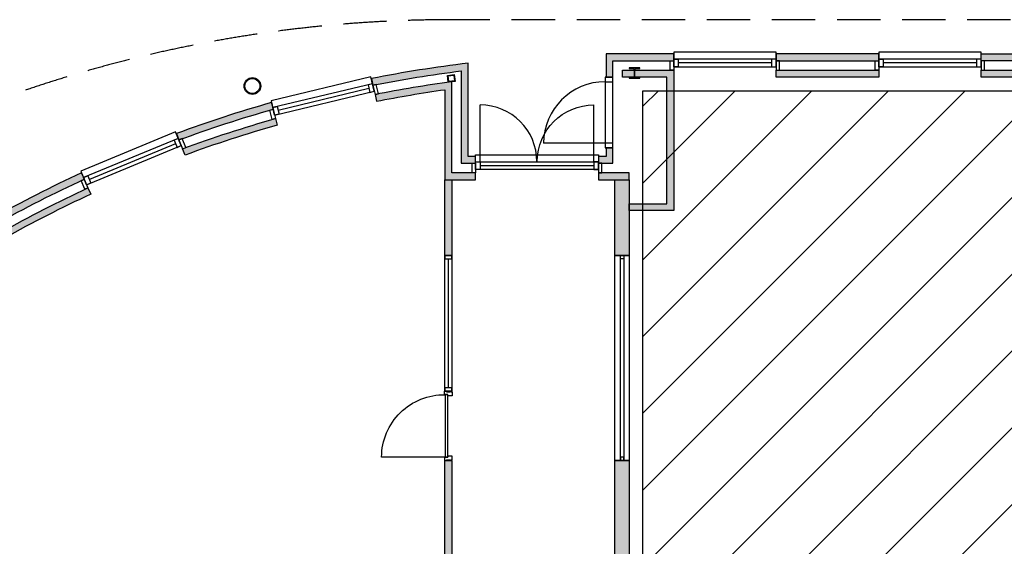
# Model space of a CAD drawing. Header units: millimetres. Extents: x 16297 to 69231, y 13320 to 52100.
# Tile 4 of 6: x 29364 to 43776, y 44400 to 52100. Entities that reach past the tile are written whole.
import ezdxf

# ---------------------------------------------------------------- set-up
doc = ezdxf.new("R2010")
doc.units = ezdxf.units.MM
doc.header["$LTSCALE"] = 100
doc.linetypes.add('DASHED', pattern=[19.049999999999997, 12.7, -6.35])
doc.linetypes.add('HIDDEN', pattern=[9.524999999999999, 6.35, -3.175])
doc.layers.get('Defpoints').update_dxf_attribs({"color": 6})
for name, color, linetype in [('AA21----_BUITENWAND', 8, 'Continuous'), ('AA22----_BINNENWAND', 9, 'Continuous'), ('AA28----_KONSTRUKTIE', 8, 'Continuous'), ('AL21----_BUITENWAND', 3, 'Continuous'), ('AL22----_BINNENWAND', 2, 'Continuous'), ('AL27----_DAKEN', 8, 'DASHED'), ('Al28----_KONSTRUKTIE', 4, 'Continuous'), ('AL31----_BUITENKOZIJN', 1, 'Continuous'), ('AL32----_BINNENKOZIJN', 1, 'Continuous'), ('F-IA----_RUIMTE_DERDEN', 8, 'Continuous')]:
    doc.layers.add(name, color=color, linetype=linetype)

# ---------------------------------------------------------------- blocks, each defined once
blk = doc.blocks.new('W100181-_871429120310')
blk.add_lwpolyline([(0, 30), (9, 30), (9, 84), (0, 84), (0, 94), (9, 94), (9, 114), (66, 114), (67, 113), (67, 52), (66, 51), (50, 51), (50, 2), (48, 0), (0, 0)], close=True)

msp = doc.modelspace()

# ---------------------------------------------------------------- hatches: boundary and pattern name
at = {"layer": 'AA21----_BUITENWAND'}
h = msp.add_hatch(color=256, dxfattribs=at)
edge = h.paths.add_edge_path()
edge.add_ellipse((38186.75940757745, 32710.36029589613), major_axis=(13286.53641849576, 13286.53641849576), ratio=0.9999999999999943, start_angle=412.2153325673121, end_angle=416.2184577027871, ccw=False)
edge.add_line((35826.75940766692, 51351.56465614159), (35926.75940750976, 51464.67979833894))
edge.add_ellipse((38186.75940757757, 32710.36029589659), major_axis=(13357.247096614, 13357.247096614), ratio=0.9999999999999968, start_angle=51.8713276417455, end_angle=56.21848998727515)
edge.add_line((34511.69278807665, 51239.41816029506), (34531.15826401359, 51141.33097785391))
h = msp.add_hatch(color=256, dxfattribs=at)
edge = h.paths.add_edge_path()
edge.add_line((34566.25688400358, 14415.15432611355), (34585.7223600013, 14513.24150796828))
edge.add_arc((38187.31858164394, 32713.95200291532), 18553.63462679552, 258.8067901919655, 261.9426401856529)
edge.add_line((35586.75940757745, 14343.47433229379), (35586.75940757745, 15660.3602958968))
edge.add_line((35586.75940757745, 15660.3602958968), (36036.75940757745, 15660.3602958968))
edge.add_line((36036.75940757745, 15660.3602958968), (36036.75940757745, 15560.3602958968))
edge.add_line((36036.75940757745, 15560.3602958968), (35686.75940757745, 15560.3602958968))
edge.add_line((35686.75940757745, 15560.3602958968), (35686.75940757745, 14228.6801774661))
edge.add_arc((38186.75940753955, 32710.36029565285), 18649.99999975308, 258.8061653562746, 262.2964111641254, ccw=False)
edge.add_arc((34566.2571455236, 14415.15564083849), 0.001340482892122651, 78.80616536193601, 258.7497916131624)
h.paths.add_polyline_path([(38286.75940757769, 15660.36029589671), (37836.75940757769, 15660.36029589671), (37836.75940757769, 15560.36029589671), (38186.75940757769, 15560.36029589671), (38186.75940757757, 14060.36029589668), (38936.75940757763, 14060.36029589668), (38936.75940757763, 14160.36029589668), (38286.75940757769, 14160.36029589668)])
h.paths.add_polyline_path([(40436.75940757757, 14160.36029589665), (40436.75940757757, 14060.36029589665), (41936.75940757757, 14060.36029589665), (41936.75940757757, 14160.36029589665)])
h.paths.add_polyline_path([(43436.75940757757, 14160.36029589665), (43436.75940757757, 14060.36029589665), (44936.75940757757, 14060.36029589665), (44936.75940757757, 14160.36029589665)])
h.paths.add_polyline_path([(46436.75940757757, 14160.36029589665), (46436.75940757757, 14060.36029589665), (47936.75940757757, 14060.36029589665), (47936.75940757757, 14160.36029589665)])
h.paths.add_polyline_path([(49436.75940757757, 14160.36029589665), (49436.75940757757, 14060.36029589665), (50936.75940757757, 14060.36029589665), (50936.75940757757, 14160.36029589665)])
h.paths.add_polyline_path([(52436.75940757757, 14060.36029589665), (52436.75940757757, 14160.36029589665), (53936.75940757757, 14160.36029589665), (53936.75940757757, 14060.36029589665)])
h.paths.add_polyline_path([(55436.75940757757, 14160.36029589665), (55436.75940757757, 14060.36029589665), (56936.75940757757, 14060.36029589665), (56936.75940757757, 14160.36029589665)])
h.paths.add_polyline_path([(58436.75940757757, 14060.36029589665), (58436.75940757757, 14160.36029589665), (59936.75940757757, 14160.36029589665), (59936.75940757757, 14060.36029589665)])
h.paths.add_polyline_path([(61436.75940757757, 14160.36029589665), (61436.75940757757, 14060.36029589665), (62936.75940757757, 14060.36029589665), (62936.75940757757, 14160.36029589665)])
h.paths.add_polyline_path([(64436.75940757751, 14160.36029589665), (64436.75940757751, 14060.36029589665), (68169.93627302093, 14060.36029589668), (68169.93627302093, 14160.36029589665)])
h.paths.add_polyline_path([(68236.75940757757, 14160.36029589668), (68236.75940757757, 15813.36029589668), (68136.75940757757, 15813.36029589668), (68136.75940757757, 14160.36029589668)])
h.paths.add_polyline_path([(68136.75940757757, 17613.36029589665), (68236.75940757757, 17613.36029589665), (68236.75940757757, 19286.36029589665), (68136.75940757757, 19286.36029589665)])
h.paths.add_polyline_path([(68136.75940757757, 21086.36029589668), (68236.75940757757, 21086.36029589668), (68236.75940757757, 22750.36029589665), (68136.75940757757, 22750.36029589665)])
h.paths.add_polyline_path([(68136.75940757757, 28460.36029589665), (68236.75940757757, 28460.36029589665), (68236.75940757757, 26970.36029589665), (68136.75940757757, 26970.36029589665)])
h.paths.add_polyline_path([(68136.75940757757, 28460.36029589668), (68136.75940757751, 33010.36029589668), (68236.75940757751, 33010.36029589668), (68236.75940757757, 28460.36029589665)])
h.paths.add_polyline_path([(68236.75940757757, 36960.36029589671), (68236.75940757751, 34810.36029589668), (68136.75940757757, 34810.36029589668), (68136.75940757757, 36960.36029589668), (68219.93627302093, 36960.36029589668)])
h.paths.add_polyline_path([(68136.75940757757, 36960.36029589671), (68236.75940757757, 36960.36029589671), (68236.75940757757, 38450.36029589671), (68136.75940757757, 38450.36029589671)])
h.paths.add_polyline_path([(68136.75940757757, 42670.36029589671), (68136.75940757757, 44334.36029589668), (68236.75940757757, 44334.36029589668), (68236.75940757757, 42670.36029589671)])
h.paths.add_polyline_path([(68136.75940757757, 46134.36029589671), (68236.75940757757, 46134.36029589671), (68236.75940757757, 47807.36029589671), (68136.75940757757, 47807.36029589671)])
h.paths.add_polyline_path([(68136.75940757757, 51260.36029589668), (68136.75940757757, 49607.36029589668), (68236.75940757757, 49607.36029589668), (68236.75940757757, 51260.36029589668)])
h.paths.add_polyline_path([(64436.75940757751, 51360.36029589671), (64436.75940757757, 51260.36029589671), (68169.93627302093, 51260.36029589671), (68169.93627302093, 51360.36029589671)])
h.paths.add_polyline_path([(62936.75940757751, 51260.36029589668), (62936.75940757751, 51360.36029589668), (61436.75940757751, 51360.36029589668), (61436.75940757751, 51260.36029589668)])
h.paths.add_polyline_path([(59936.75940757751, 51360.36029589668), (59936.75940757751, 51260.36029589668), (58436.75940757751, 51260.36029589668), (58436.75940757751, 51360.36029589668)])
h.paths.add_polyline_path([(56936.75940757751, 51360.36029589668), (56936.75940757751, 51260.36029589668), (55436.75940757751, 51260.36029589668), (55436.75940757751, 51360.36029589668)])
h.paths.add_polyline_path([(53936.75940757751, 51360.36029589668), (53936.75940757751, 51260.36029589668), (52436.75940757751, 51260.36029589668), (52436.75940757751, 51360.36029589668)])
h.paths.add_polyline_path([(50936.75940757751, 51360.36029589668), (50936.75940757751, 51260.36029589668), (49436.75940757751, 51260.36029589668), (49436.75940757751, 51360.36029589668)])
h.paths.add_polyline_path([(47936.75940757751, 51360.36029589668), (47936.75940757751, 51260.36029589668), (46436.75940757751, 51260.36029589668), (46436.75940757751, 51360.36029589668)])
h.paths.add_polyline_path([(44936.75940757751, 51360.36029589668), (44936.75940757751, 51260.36029589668), (43436.75940757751, 51260.36029589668), (43436.75940757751, 51360.36029589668)])
h.paths.add_polyline_path([(41936.75940757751, 51360.36029589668), (41936.75940757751, 51260.36029589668), (40436.75940757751, 51260.36029589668), (40436.75940757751, 51360.36029589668)])
h.paths.add_polyline_path([(38286.75940757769, 49410.36029589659), (38836.75940757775, 49410.36029589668), (38836.75940757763, 51260.36029589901), (38186.75940757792, 51260.36029589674), (38186.75940757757, 51360.36029589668), (38936.75940757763, 51360.36029589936), (38936.75940757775, 49310.36029589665), (38286.75940757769, 49310.36029589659)])
h.paths.add_polyline_path([(37836.75940758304, 49860.36029589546), (37836.75940758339, 49760.36029589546), (38286.75940758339, 49760.36029589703), (38286.75940758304, 49860.360295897)])
edge = h.paths.add_edge_path()
edge.add_arc((38186.75940927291, 32710.36029068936), 18650.00000547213, 105.8061653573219, 110.19383464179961, ccw=False)
edge.add_line((33106.80180473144, 50655.1793463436), (33133.98859142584, 50558.94587233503))
edge.add_arc((38186.75940769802, 32710.36029553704), 18550.00000037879, 105.8063309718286, 110.1936690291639)
edge.add_line((31783.40149012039, 50120.11352162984), (31748.83144634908, 50213.94803001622))
edge = h.paths.add_edge_path()
edge.add_arc((38186.75940971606, 32710.36029170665), 18650.00000470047, 114.8061653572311, 119.1938346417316, ccw=False)
edge.add_line((30362.15634412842, 49639.56839608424), (30404.06264839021, 49548.7726662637))
edge.add_arc((38186.75940735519, 32710.36029634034), 18549.99999950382, 114.8063309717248, 119.1936690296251)
edge.add_line((29138.75201939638, 48904.06469925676), (29089.92863925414, 48991.33600291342))
edge = h.paths.add_edge_path()
edge.add_arc((38186.75941015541, 32710.36029235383), 18650.00000437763, 123.8061653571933, 128.1938346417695, ccw=False)
edge.add_line((27810.17857931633, 48207.10415757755), (27865.77252885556, 48123.98186414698))
edge.add_arc((38186.75940756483, 32710.36029591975), 18549.99999997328, 123.8063309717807, 128.1936690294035)
edge.add_line((26716.89451933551, 47289.27313072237), (26655.01999627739, 47367.83232042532))
edge = h.paths.add_edge_path()
edge.add_arc((38186.75941130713, 32710.36029217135), 18650.00000526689, 132.8061653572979, 137.1938346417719, ccw=False)
edge.add_line((25513.70667239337, 46393.05865445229), (25581.61935966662, 46319.65654414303))
edge.add_arc((38186.75940761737, 32710.36029586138), 18550.00000005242, 132.8063309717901, 137.1936690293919)
edge.add_line((24577.46315907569, 45315.50034353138), (24504.06104923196, 45383.41303130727))
edge = h.paths.add_edge_path()
edge.add_arc((38186.7594117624, 32710.36029285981), 18650.00000516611, 141.8061653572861, 146.1938346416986, ccw=False)
edge.add_line((23529.28738326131, 44242.09970746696), (23607.84657251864, 44180.22518384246))
edge.add_arc((38186.75940714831, 32710.36029621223), 18549.99999946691, 141.8063309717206, 146.1936690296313)
edge.add_line((22773.13783908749, 43031.34717425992), (22690.01554608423, 43086.94112443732))
edge = h.paths.add_edge_path()
edge.add_arc((38186.759412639, 32710.36029332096), 18650.00000567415, 150.8061653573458, 155.1938346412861, ccw=False)
edge.add_line((21905.7837007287, 41807.19106451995), (21993.05500402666, 41758.36768373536))
edge.add_arc((38186.75940757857, 32710.36029589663), 18550.00000000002, 150.8063309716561, 155.1936690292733)
edge.add_line((21348.34703706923, 40493.05705477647), (21257.55130758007, 40534.96335975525))
edge = h.paths.add_edge_path()
edge.add_arc((38186.7594122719, 32710.3602943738), 18650.00000493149, 159.8061653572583, 164.1938346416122, ccw=False)
edge.add_line((20683.1716735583, 39148.28825739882), (20777.006181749, 39113.71821309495))
edge.add_arc((38186.75940757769, 32710.3602958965), 18550.00000000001, 159.8063309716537, 164.1936690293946)
edge.add_line((20338.17383103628, 37763.13111168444), (20241.94035723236, 37790.31789910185))
edge = h.paths.add_edge_path()
edge.add_line((20882.70009210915, 34910.36029589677), (20882.70009210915, 35108.61428297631))
edge.add_line((20882.70009210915, 35108.61428297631), (19809.51663043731, 35236.11719433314))
edge.add_arc((38189.87357682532, 32709.88512987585), 18553.14986518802, 168.8067584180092, 172.1741879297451, ccw=False)
edge.add_line((19989.64061968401, 36311.39734364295), (19891.55343782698, 36330.86281963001))
edge.add_arc((39107.30119690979, 32546.51261645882), 19584.84792897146, 168.8587457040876, 170.9478498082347)
edge.add_line((19766.37185547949, 35627.86306889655), (19696.8562883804, 35148.79886240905))
edge.add_line((19696.8562883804, 35148.79886240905), (20782.70009210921, 35019.79179976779))
edge.add_line((20782.70009210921, 35019.79179976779), (20782.70009210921, 34910.36029589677))
edge.add_line((20782.70009210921, 34910.36029589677), (20882.70009210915, 34910.36029589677))
edge = h.paths.add_edge_path()
edge.add_line((34566.25688400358, 51005.56626567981), (34585.72235983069, 50907.47908379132))
edge.add_arc((38187.31858206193, 32706.76858641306), 18553.63462929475, 98.05735981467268, 101.19320980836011, ccw=False)
edge.add_line((35586.75940754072, 51077.24625949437), (35586.75940757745, 49760.36029589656))
edge.add_line((35586.75940757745, 49760.36029589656), (36036.75940757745, 49760.36029589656))
edge.add_line((36036.75940757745, 49760.36029589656), (36036.75940757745, 49860.36029589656))
edge.add_line((36036.75940757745, 49860.36029589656), (35686.75940757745, 49860.36029589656))
edge.add_line((35686.75940757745, 49860.36029589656), (35686.75940757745, 51192.04041432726))
edge.add_arc((38186.75940753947, 32710.3602961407), 18649.99999975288, 97.70358883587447, 101.1938346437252)
edge.add_arc((34566.2571455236, 51005.56495095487), 0.001340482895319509, 101.25020843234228, 281.1938349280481, ccw=False)
h = msp.add_hatch(color=256, dxfattribs=at)
edge = h.paths.add_edge_path()
edge.add_arc((38186.75940757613, 32710.36029589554), 18890.00000000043, 105.7815100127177, 110.2184899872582)
edge.add_line((31658.35570187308, 50436.38763016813), (31692.92574141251, 50342.55313502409))
edge.add_arc((38186.75940757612, 32710.36029589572), 18790.00000000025, 105.78154229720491, 110.21845770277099, ccw=False)
edge.add_line((33076.43828573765, 50792.08361066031), (33049.25150281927, 50888.31707130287))
msp.add_hatch(color=256, dxfattribs=at).paths.add_polyline_path([(38046.75940757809, 50226.36029589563), (37946.75940758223, 50226.36029589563), (37946.7594075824, 50100.36029589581), (37836.75940758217, 50100.36029589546), (37836.75940758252, 50000.36029589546), (38046.75940758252, 50000.36029589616)])
h = msp.add_hatch(color=256, dxfattribs=at)
edge = h.paths.add_edge_path()
edge.add_arc((38186.75940757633, 32710.36029589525), 18890.00000000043, 114.7815100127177, 119.2184899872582)
edge.add_line((28965.76958142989, 49196.88347775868), (29014.59295546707, 49109.61218660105))
edge.add_arc((38186.7594075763, 32710.36029589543), 18790.00000000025, 114.78154229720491, 119.21845770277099, ccw=False)
edge.add_line((30310.7501050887, 49770.03724087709), (30268.84380664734, 49860.83295808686))
at = {"layer": 'AA22----_BINNENWAND'}
msp.add_hatch(color=256, dxfattribs=at).paths.add_polyline_path([(35686.75940757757, 49760.36029589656), (35686.75940757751, 48653.49587806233), (35586.75940757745, 48653.49587806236), (35586.7594075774, 49760.36029589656)])
h = msp.add_hatch(color=256, dxfattribs=at)
edge = h.paths.add_edge_path()
edge.add_line((30239.67443915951, 36488.43403133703), (30196.73633813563, 36398.11453794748))
edge.add_line((30196.73633813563, 36398.11453794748), (28562.41343757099, 37152.42790564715))
edge.add_arc((38186.7584888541, 32710.36059620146), 10599.99903999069, 155.2245556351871, 168.5733544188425)
edge.add_line((27796.86046678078, 34810.36029589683), (26526.98754908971, 34810.36029589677))
edge.add_line((26526.98754908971, 34810.36029589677), (26526.98754908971, 34910.3602958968))
edge.add_line((26526.98754908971, 34910.3602958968), (27715.36981497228, 34910.36029586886))
edge.add_arc((38218.46143008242, 32701.81079183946), 10732.78269542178, 154.720192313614, 168.1250686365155, ccw=False)
edge.add_line((28513.52401907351, 37285.12992054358), (30148.84489150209, 36531.60750489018))
edge.add_arc((38186.75940757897, 32710.36029589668), 8900, 106.9858085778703, 154.5734538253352, ccw=False)
edge.add_line((35586.7594075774, 41222.11687136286), (35586.75940757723, 45653.49587806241))
edge.add_line((35586.75940757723, 45653.49587806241), (35686.75940757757, 45653.49587806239))
edge.add_line((35686.75940757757, 45653.49587806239), (35686.75940757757, 41147.7769621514))
edge.add_arc((38186.75940760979, 32710.36029586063), 8800.00000004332, 106.504515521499, 154.573453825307)
edge.add_arc((30239.41513545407, 36488.55015570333), 0.2841184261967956, 154.5734538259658, 335.8756616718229)
at = {"layer": 'AA28----_KONSTRUKTIE'}
h = msp.add_hatch(color=256, dxfattribs=at)
h.paths.add_polyline_path([(38072.75940757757, 15660.36029589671), (38072.75940757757, 16767.22471373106), (38286.75940757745, 16767.22471373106), (38286.75940757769, 15660.36029589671)])
h.paths.add_polyline_path([(38072.75940757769, 19767.22471373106), (38072.75940757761, 20130.36029589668), (38286.75940757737, 20130.36029589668), (38286.7594075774, 19767.22471373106)])
h.paths.add_polyline_path([(38072.75940757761, 21180.36029589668), (38286.75940757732, 21180.36029589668), (38286.75940757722, 22797.14650954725), (38072.75940757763, 22797.14650954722)])
edge = h.paths.add_edge_path()
edge.add_arc((38186.75940678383, 32710.36029559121), 6615.999999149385, 198.0000042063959, 204.0290074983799, ccw=False)
edge.add_line((31894.5696458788, 30665.90339912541), (31691.13469421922, 30599.49327422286))
edge.add_arc((38186.75940757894, 32710.36029589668), 6829.999999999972, 198.002478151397, 204.029737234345)
edge.add_line((31948.68659518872, 29929.1110105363), (32144.10580862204, 30016.33106758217))
edge = h.paths.add_edge_path()
edge.add_line((36810.69229173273, 26020.41715019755), (36870.47993849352, 26226.62184040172))
edge.add_arc((38186.75940757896, 32710.36029589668), 6615.999999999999, 258.5242032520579, 269.0126901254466)
edge.add_line((38072.75940749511, 26095.34253326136), (38072.75940757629, 25881.31175309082))
edge.add_arc((38186.75940764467, 32710.36029649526), 6830.000000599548, 258.376834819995, 269.04362779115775, ccw=False)
h.paths.add_polyline_path([(38286.75940757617, 39539.40883870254), (38286.75940757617, 25881.31175309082), (38072.75940757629, 25881.31175309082), (38072.75940757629, 39539.40883870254)])
h.paths.add_polyline_path([(38072.75940757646, 30244.3623267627), (36751.75940757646, 30244.36232676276), (36751.75940757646, 30458.36232676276), (38072.75940757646, 30458.3623267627)], flags=17)
h.paths.add_polyline_path([(38072.75940757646, 32322.3623267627), (33793.75940757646, 32322.3623267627), (33793.75940757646, 32088.36232676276), (34007.75940757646, 32088.36232676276), (34007.75940757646, 32108.3623267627), (35807.75940757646, 32108.36232676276), (35807.75940757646, 30458.3623267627), (34007.75940757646, 30458.36232676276), (34007.75940757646, 30828.36232676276), (33793.75940757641, 30828.3623267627), (33793.75940757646, 30244.3623267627), (36021.75940757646, 30244.3623267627), (36021.75940757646, 32108.3623267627), (38072.75940757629, 32108.3623267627)])
h.paths.add_polyline_path([(38072.75940757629, 35176.36232676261), (33793.75940757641, 35176.36232676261), (33793.75940757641, 34962.36232676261), (38072.75940757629, 34962.36232676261)])
edge = h.paths.add_edge_path()
edge.add_line((31948.68659517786, 35491.60958123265), (32144.10580864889, 35404.38952427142))
edge.add_arc((38186.75940757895, 32710.36029589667), 6615.999999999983, 155.9709925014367, 161.9999957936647)
edge.add_line((31894.56964586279, 34754.81719261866), (31691.13469421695, 34821.22731756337))
edge.add_arc((38186.75940796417, 32710.3602957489), 6830.000000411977, 155.9702627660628, 161.9975218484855, ccw=False)
edge = h.paths.add_edge_path()
edge.add_arc((38186.75940742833, 32710.36029599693), 6615.999999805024, 90.98730987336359, 148.1525196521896, ccw=False)
edge.add_line((38072.75940748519, 39325.37805843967), (38072.75940739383, 39539.40883860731))
edge.add_arc((38186.75940748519, 32710.36029589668), 6829.999999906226, 90.95637220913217, 148.1523002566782)
edge.add_line((32384.9906464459, 36314.29970190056), (32566.76037028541, 36201.35826505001))
h.paths.add_polyline_path([(38072.75940757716, 42623.57408223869), (38072.7594075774, 45653.4958780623), (38286.75940757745, 45653.49587806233), (38286.75940757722, 42623.57408223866)])
h.paths.add_polyline_path([(38072.75940756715, 49760.36029589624), (38286.75940757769, 49760.36029589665), (38286.75940757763, 48653.4958780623), (38072.75940757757, 48653.4958780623)])
h.paths.add_polyline_path([(38072.75970925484, 41039.40883906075), (38072.75940757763, 41623.67276903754), (38286.75940757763, 41623.67276903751), (38286.75940757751, 41039.40883870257), (38072.75940757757, 41039.40883870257)])
edge = h.paths.add_edge_path(flags=17)
edge.add_line((32566.76037022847, 29219.36232680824), (32384.99064775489, 29106.42089064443))
edge.add_arc((38186.75940049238, 32710.36028350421), 6829.999985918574, 211.8476996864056, 249.6978999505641)
edge.add_line((35816.95411704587, 26304.6657289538), (35876.17733960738, 26510.95173481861))
edge.add_arc((38186.74289855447, 32710.33154785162), 6615.967296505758, 211.8473631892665, 249.5591153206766, ccw=False)
edge.add_arc((32566.76243662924, 29219.36104314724), 0.002432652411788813, 31.84736321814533, 148.1511927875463)
edge = h.paths.add_edge_path()
edge.add_line((32566.76037022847, 29219.36232680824), (32384.99064775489, 29106.42089064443))
edge.add_arc((38186.75940049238, 32710.36028350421), 6829.999985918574, 211.8476996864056, 249.6978999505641)
edge.add_line((35816.95411704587, 26304.6657289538), (35876.17733960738, 26510.95173481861))
edge.add_arc((38186.74289855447, 32710.33154785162), 6615.967296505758, 211.8473631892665, 249.5591153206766)
edge.add_arc((32566.76243662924, 29219.36104314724), 0.002432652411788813, 31.84736321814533, 148.1511927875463)
h.paths.add_polyline_path([(38072.75940757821, 24383.0866180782), (38072.75940757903, 23797.04782275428), (38286.75940757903, 23797.04782275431), (38286.75940757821, 24383.0866180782)])
at = {"layer": 'F-IA----_RUIMTE_DERDEN'}
h = msp.add_hatch(dxfattribs=at)
h.set_pattern_fill('LINE', color=256, scale=250, angle=45)
h.set_pattern_definition([(45, (0, 0), (-561.2660075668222, 561.2660075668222), [])])
h.paths.add_polyline_path([(38486.75940757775, 51060.36029589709), (67936.75940757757, 51060.36029589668), (67936.75940757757, 37210.36029589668), (55936.75940757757, 37210.36029589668), (55936.75940757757, 28710.36029589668), (44436.75940757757, 28710.36029589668), (38486.75940757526, 28710.36029589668), (38486.7594075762, 37210.36029589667)])

# ---------------------------------------------------------------- linework, layer by layer
at = {"layer": 'AA21----_BUITENWAND'}
for points in [[(37946.75940757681, 51600.36029589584), (38046.75940757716, 51500.36029589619), (37946.75940757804, 51260.36029589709), (38046.75940757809, 51260.36029589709)], [(37946.75940757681, 51600.36029589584), (38046.75940757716, 51500.36029589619), (38936.75940757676, 51600.36029589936), (38936.7594075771, 51500.36029589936)], [(41936.75940757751, 51600.36029589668), (41936.75940757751, 51500.36029589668), (40436.75940757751, 51600.36029589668), (40436.75940757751, 51500.36029589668)], [(44936.75940757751, 51600.36029589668), (44936.75940757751, 51500.36029589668), (43436.75940757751, 51600.36029589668), (43436.75940757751, 51500.36029589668)], [(35826.75940757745, 51351.5646561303), (35926.75940757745, 51464.6797983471), (35826.75940757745, 50000.36029589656), (35926.75940757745, 50100.36029589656)], [(35826.75940757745, 50000.36029589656), (35926.75940757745, 50100.36029589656), (36036.75940757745, 50000.36029589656), (36036.75940757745, 50100.36029589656)]]:
    msp.add_solid(points, dxfattribs=at)
at = {"layer": 'AL21----_BUITENWAND'}
for points in [[(37946.75940757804, 51260.36029589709), (38046.75940757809, 51260.36029589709), (38046.75940757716, 51500.36029589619), (38936.7594075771, 51500.36029589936), (38936.75940757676, 51600.36029589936), (37946.75940757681, 51600.36029589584)], [(41936.75940757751, 51500.36029589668), (41936.75940757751, 51600.36029589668), (40436.75940757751, 51600.36029589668), (40436.75940757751, 51500.36029589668)], [(44936.75940757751, 51600.36029589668), (44936.75940757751, 51500.36029589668), (43436.75940757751, 51500.36029589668), (43436.75940757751, 51600.36029589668)], [(38286.75940757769, 49410.36029589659), (38836.75940757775, 49410.36029589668), (38836.75940757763, 51260.36029589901), (38186.75940757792, 51260.36029589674), (38186.75940757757, 51360.36029589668), (38936.75940757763, 51360.36029589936), (38936.75940757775, 49310.36029589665), (38286.75940757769, 49310.36029589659)], [(41936.75940757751, 51360.36029589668), (41936.75940757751, 51260.36029589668), (40436.75940757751, 51260.36029589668), (40436.75940757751, 51360.36029589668)], [(44936.75940757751, 51360.36029589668), (44936.75940757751, 51260.36029589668), (43436.75940757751, 51260.36029589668), (43436.75940757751, 51360.36029589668)], [(37836.75940758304, 49860.36029589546), (37836.75940758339, 49760.36029589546), (38286.75940758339, 49760.36029589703), (38286.75940758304, 49860.360295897)]]:
    msp.add_lwpolyline(points, close=True, dxfattribs=at)
for points in [[(35826.75940757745, 51351.5646561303), (35826.75940757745, 50000.36029589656), (36036.75940757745, 50000.36029589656), (36036.75940757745, 50100.36029589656), (35926.75940757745, 50100.36029589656), (35926.75940757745, 51464.6797983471, 0.01897034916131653), (34511.69278851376, 51239.41816038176), (34531.15826401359, 51141.33097785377, -0.01746870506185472)], [(34566.25688400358, 51005.56626567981), (34585.72235983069, 50907.47908379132, -0.01368358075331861), (35586.75940754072, 51077.24625949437), (35586.75940757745, 49760.36029589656), (36036.75940757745, 49760.36029589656), (36036.75940757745, 49860.36029589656), (35686.75940757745, 49860.36029589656), (35686.75940757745, 51192.04041432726, 0.0152302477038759), (34566.25740574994, 51005.56363597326, -0.9995081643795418)], [(31658.35570187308, 50436.38763016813), (31692.92574138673, 50342.5531350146, -0.01936211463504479), (33076.43828573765, 50792.08361066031), (33049.25150281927, 50888.31707130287, 0.0193623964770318)], [(31748.83144634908, 50213.94803001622, -0.01914715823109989), (33106.80180473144, 50655.1793463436), (33133.98859142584, 50558.94587233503, 0.01914571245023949), (31783.40149012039, 50120.11352162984)], [(28965.76958142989, 49196.88347775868), (29014.59295542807, 49109.61218657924, -0.01936211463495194), (30310.7501050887, 49770.03724087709), (30268.84380664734, 49860.83295808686, 0.01936239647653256)], [(29089.92863925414, 48991.33600291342, -0.01914715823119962), (30362.15634412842, 49639.56839608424), (30404.06264839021, 49548.7726662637, 0.01914571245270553), (29138.75201939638, 48904.06469925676)]]:
    msp.add_lwpolyline(points, format="xyb", close=True, dxfattribs=at)
msp.add_lwpolyline([(38046.75940757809, 50226.36029589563), (37946.75940758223, 50226.36029589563), (37946.7594075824, 50100.36029589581), (37836.75940758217, 50100.36029589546), (37836.75940758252, 50000.36029589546), (38046.75940758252, 50000.36029589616), (38046.75940758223, 50226.36029589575)], dxfattribs=at)
at = {"layer": 'AL22----_BINNENWAND'}
msp.add_lwpolyline([(35686.75940757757, 49760.36029589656), (35686.75940757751, 48653.49587806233), (35586.75940757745, 48653.49587806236), (35586.7594075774, 49760.36029589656)], close=True, dxfattribs=at)
msp.add_lwpolyline([(30239.67443915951, 36488.43403133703), (30196.73633813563, 36398.11453794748), (28562.41343757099, 37152.42790564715, 0.05831107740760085), (27796.86046678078, 34810.36029589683), (26526.98754908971, 34810.36029589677), (26526.98754908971, 34910.3602958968), (27715.36981497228, 34910.36029586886, -0.05855659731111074), (28513.52401907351, 37285.12992054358), (30148.84489150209, 36531.60750489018, -0.2106767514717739), (35586.7594075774, 41222.11687136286), (35586.75940757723, 45653.49587806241), (35686.75940757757, 45653.49587806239), (35686.75940757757, 41147.7769621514, 0.2128709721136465), (30239.15853774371, 36488.67214297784, 1.011428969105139)], format="xyb", close=True, dxfattribs=at)
at = {"layer": 'AL27----_DAKEN', "linetype": 'HIDDEN'}
msp.add_line((68631.75940757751, 52100.36029589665), (35686.7637194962, 52100.36029589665), dxfattribs=at)
msp.add_arc((35686.75940756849, 32710.36029589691), 19390.00000000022, 89.99998725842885, 270.0000126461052, dxfattribs=at)
at = {"layer": 'Al28----_KONSTRUKTIE', "linetype": 'ByBlock'}
for p, q in [((38442.75940757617, 51397.36029589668), (38282.75940757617, 51397.36029589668)), ((38282.75940757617, 51397.36029589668), (38282.75940757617, 51388.36029589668)), ((38282.75940757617, 51388.36029589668), (38344.75940757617, 51388.36029589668)), ((38359.75940757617, 51373.36029589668), (38359.75940757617, 51269.36029589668)), ((38365.75940757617, 51269.36029589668), (38365.75940757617, 51373.36029589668)), ((38380.75940757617, 51388.36029589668), (38442.75940757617, 51388.36029589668)), ((38442.75940757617, 51388.36029589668), (38442.75940757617, 51397.36029589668)), ((38344.75940757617, 51254.36029589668), (38282.75940757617, 51254.36029589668)), ((38282.75940757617, 51254.36029589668), (38282.75940757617, 51245.36029589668)), ((38282.75940757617, 51245.36029589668), (38442.75940757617, 51245.36029589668)), ((38442.75940757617, 51254.36029589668), (38380.75940757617, 51254.36029589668)), ((38442.75940757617, 51245.36029589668), (38442.75940757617, 51254.36029589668))]:
    msp.add_line(p, q, dxfattribs=at)
at = {"layer": 'Al28----_KONSTRUKTIE'}
for p, q in [((35624.56117937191, 51284.765518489), (35723.76464880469, 51297.36201214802)), ((35637.15767303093, 51185.5620490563), (35624.56117937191, 51284.765518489)), ((35633.50517641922, 51277.83696042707), (35716.8360907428, 51288.41801510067)), ((35644.08623109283, 51194.50604610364), (35633.50517641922, 51277.83696042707)), ((35736.36114246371, 51198.1585427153), (35637.15767303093, 51185.5620490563)), ((35727.4171454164, 51205.08710077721), (35644.08623109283, 51194.50604610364)), ((35716.8360907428, 51288.41801510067), (35727.4171454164, 51205.08710077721)), ((35723.76464880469, 51297.36201214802), (35736.36114246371, 51198.1585427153))]:
    msp.add_line(p, q, dxfattribs=at)
msp.add_lwpolyline([(38072.75940756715, 49760.36029589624), (38286.75940757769, 49760.36029589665), (38286.75940757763, 48653.4958780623), (38072.75940757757, 48653.4958780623), (38072.75940757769, 49760.36029589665)], dxfattribs=at)
msp.add_lwpolyline([(38072.75940757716, 42623.57408223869), (38072.7594075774, 45653.4958780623), (38286.75940757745, 45653.49587806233), (38286.75940757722, 42623.57408223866)], close=True, dxfattribs=at)
for radius in [122.25, 109.75]:
    msp.add_circle((32769.25663457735, 51130.74784799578), radius, dxfattribs=at)
at = {"layer": 'Al28----_KONSTRUKTIE', "linetype": 'ByBlock'}
for centre, start, end in [((38344.75940757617, 51373.36029589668), 0, 90), ((38380.75940757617, 51373.36029589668), 90, 180), ((38344.75940757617, 51269.36029589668), 270, 0), ((38380.75940757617, 51269.36029589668), 180, 270)]:
    msp.add_arc(centre, 15, start, end, dxfattribs=at)
at = {"layer": 'AL31----_BUITENKOZIJN'}
for p, q in [((40436.75940757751, 51625.36029589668), (38936.75940757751, 51625.36029589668)), ((38936.75940757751, 51625.36029589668), (38936.75940757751, 51410.36029589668)), ((40436.75940757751, 51410.36029589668), (40436.75940757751, 51625.36029589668)), ((43436.75940757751, 51625.36029589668), (41936.75940757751, 51625.36029589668)), ((41936.75940757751, 51625.36029589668), (41936.75940757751, 51410.36029589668)), ((43436.75940757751, 51410.36029589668), (43436.75940757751, 51625.36029589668)), ((38886.75940757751, 51500.36029589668), (38936.75940757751, 51500.36029589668)), ((38886.75940757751, 51360.36029589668), (38886.75940757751, 51500.36029589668)), ((40436.75940757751, 51524.36029589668), (38936.75940757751, 51524.36029589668)), ((38936.75940757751, 51524.36029589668), (38936.75940757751, 51410.36029589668)), ((38936.75940757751, 51524.36029589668), (39003.75940757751, 51524.36029589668)), ((38936.75940757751, 51410.36029589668), (38936.75940757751, 51524.36029589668)), ((38936.75940757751, 51500.36029589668), (38936.75940757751, 51360.36029589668)), ((39003.75940757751, 51524.36029589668), (39003.75940757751, 51410.36029589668)), ((40369.75940757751, 51467.36029589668), (39003.75940757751, 51467.36029589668)), ((40436.75940757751, 51524.36029589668), (40369.75940757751, 51524.36029589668)), ((40369.75940757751, 51524.36029589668), (40369.75940757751, 51410.36029589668)), ((40436.75940757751, 51410.36029589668), (40436.75940757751, 51524.36029589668)), ((40436.75940757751, 51410.36029589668), (40436.75940757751, 51524.36029589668)), ((40486.75940757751, 51500.36029589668), (40436.75940757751, 51500.36029589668)), ((40436.75940757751, 51500.36029589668), (40436.75940757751, 51360.36029589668)), ((40486.75940757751, 51360.36029589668), (40486.75940757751, 51500.36029589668)), ((41886.75940757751, 51500.36029589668), (41936.75940757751, 51500.36029589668)), ((41886.75940757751, 51360.36029589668), (41886.75940757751, 51500.36029589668)), ((43436.75940757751, 51524.36029589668), (41936.75940757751, 51524.36029589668)), ((41936.75940757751, 51524.36029589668), (41936.75940757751, 51410.36029589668)), ((41936.75940757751, 51524.36029589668), (42003.75940757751, 51524.36029589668)), ((41936.75940757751, 51410.36029589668), (41936.75940757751, 51524.36029589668)), ((41936.75940757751, 51500.36029589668), (41936.75940757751, 51360.36029589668)), ((42003.75940757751, 51524.36029589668), (42003.75940757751, 51410.36029589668)), ((43369.75940757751, 51467.36029589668), (42003.75940757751, 51467.36029589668)), ((43436.75940757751, 51524.36029589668), (43369.75940757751, 51524.36029589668)), ((43369.75940757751, 51524.36029589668), (43369.75940757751, 51410.36029589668)), ((43436.75940757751, 51410.36029589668), (43436.75940757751, 51524.36029589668)), ((43436.75940757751, 51410.36029589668), (43436.75940757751, 51524.36029589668)), ((43486.75940757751, 51500.36029589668), (43436.75940757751, 51500.36029589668)), ((43436.75940757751, 51500.36029589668), (43436.75940757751, 51360.36029589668)), ((43486.75940757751, 51360.36029589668), (43486.75940757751, 51500.36029589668)), ((38936.75940757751, 51360.36029589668), (38886.75940757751, 51360.36029589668)), ((38936.75940757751, 51410.36029589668), (40436.75940757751, 51410.36029589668)), ((38936.75940757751, 51410.36029589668), (40436.75940757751, 51410.36029589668)), ((39003.75940757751, 51410.36029589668), (38936.75940757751, 51410.36029589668)), ((40369.75940757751, 51410.36029589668), (40436.75940757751, 51410.36029589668)), ((40436.75940757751, 51360.36029589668), (40486.75940757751, 51360.36029589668)), ((41936.75940757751, 51360.36029589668), (41886.75940757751, 51360.36029589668)), ((41936.75940757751, 51410.36029589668), (43436.75940757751, 51410.36029589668)), ((41936.75940757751, 51410.36029589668), (43436.75940757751, 51410.36029589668)), ((42003.75940757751, 51410.36029589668), (41936.75940757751, 51410.36029589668)), ((43369.75940757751, 51410.36029589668), (43436.75940757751, 51410.36029589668)), ((43436.75940757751, 51360.36029589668), (43486.75940757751, 51360.36029589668)), ((34503.49366390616, 51263.02542103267), (33044.93878330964, 50912.85737524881)), ((34527.0716456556, 51164.8160590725), (33068.51676505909, 50814.64801328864)), ((34527.0716456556, 51164.8160590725), (34461.92286098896, 51149.17521969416)), ((34553.68441713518, 51053.96588814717), (34503.49366390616, 51263.02542103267)), ((34553.68441713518, 51053.96588814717), (34527.0716456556, 51164.8160590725)), ((34553.68441713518, 51053.96588814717), (34527.0716456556, 51164.8160590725)), ((37932.75940758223, 51260.36029589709), (37932.75940758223, 50226.36029589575)), ((38046.75940757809, 51260.36029589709), (37932.75940758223, 51260.36029589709)), ((38046.75940757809, 51260.36029589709), (37932.75940757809, 51260.36029589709)), ((37932.75940757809, 51260.36029589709), (37932.75940757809, 51193.36029589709)), ((37932.75940757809, 51193.36029589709), (38046.75940757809, 51193.36029589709)), ((38046.75940757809, 50226.36029589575), (38046.75940757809, 51260.36029589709)), ((38046.75940757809, 51193.36029589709), (38046.75940757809, 51260.36029589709)), ((33095.12953653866, 50703.79784236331), (34553.68441713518, 51053.96588814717)), ((33095.12953653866, 50703.79784236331), (34553.68441713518, 51053.96588814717)), ((34475.22924672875, 51093.75013423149), (33146.97193546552, 50774.86376720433)), ((34461.92286098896, 51149.17521969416), (34488.53563246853, 51038.32504876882)), ((34488.53563246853, 51038.32504876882), (34553.68441713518, 51053.96588814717)), ((34581.29283040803, 51153.15144917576), (34532.67433438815, 51141.47918098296)), ((34532.67433438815, 51141.47918098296), (34565.35668532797, 51005.34739212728)), ((34613.97518134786, 51017.01966032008), (34581.29283040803, 51153.15144917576)), ((33044.93878330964, 50912.85737524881), (33095.12953653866, 50703.79784236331)), ((34565.35668532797, 51005.34739212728), (34613.97518134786, 51017.01966032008)), ((33025.50095777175, 50779.63886700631), (33074.11945379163, 50791.3111351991)), ((33058.18330871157, 50643.50707815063), (33025.50095777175, 50779.63886700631)), ((33068.51676505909, 50814.64801328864), (33133.66554972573, 50830.28885266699)), ((33068.51676505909, 50814.64801328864), (33095.12953653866, 50703.79784236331)), ((33095.12953653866, 50703.79784236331), (33068.51676505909, 50814.64801328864)), ((33074.11945379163, 50791.3111351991), (33106.80180473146, 50655.17934634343)), ((33133.66554972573, 50830.28885266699), (33160.27832120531, 50719.43868174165)), ((36103.75940757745, 50024.36029589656), (36103.75940757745, 50854.36029589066)), ((37769.75940757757, 50024.36029589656), (37769.75940757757, 50854.36029589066)), ((33106.80180473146, 50655.17934634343), (33058.18330871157, 50643.50707815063)), ((33160.27832120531, 50719.43868174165), (33095.12953653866, 50703.79784236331)), ((31646.56453331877, 50458.421620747), (30260.74523455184, 49884.39647219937)), ((31728.84147127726, 50259.78752125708), (31646.56453331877, 50458.421620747)), ((31685.21555998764, 50365.10978796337), (30299.39626122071, 49791.08463941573)), ((31685.21555998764, 50365.10978796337), (31623.31563130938, 50339.4699979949)), ((31623.31563130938, 50339.4699979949), (31666.941542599, 50234.14773128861)), ((31728.84147127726, 50259.78752125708), (31685.21555998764, 50365.10978796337)), ((31728.84147127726, 50259.78752125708), (31685.21555998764, 50365.10978796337)), ((31740.59393898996, 50362.07085080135), (31694.3999623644, 50342.93667918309)), ((31694.3999623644, 50342.93667918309), (31747.97564289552, 50213.59354463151)), ((31794.16961952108, 50232.72771624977), (31740.59393898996, 50362.07085080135)), ((30343.02217251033, 49685.76237270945), (31728.84147127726, 50259.78752125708)), ((30343.02217251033, 49685.76237270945), (31728.84147127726, 50259.78752125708)), ((31645.12858695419, 50286.80886464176), (30383.10914554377, 49764.06329603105)), ((31666.941542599, 50234.14773128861), (31728.84147127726, 50259.78752125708)), ((31747.97564289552, 50213.59354463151), (31794.16961952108, 50232.72771624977)), ((37932.75940758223, 50293.36029589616), (37032.7594075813, 50293.36029589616)), ((38046.75940758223, 50293.36029589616), (37932.75940758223, 50293.36029589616)), ((37932.75940758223, 50293.36029589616), (37932.75940758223, 50226.36029589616)), ((37932.75940758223, 50226.36029589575), (38046.75940757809, 50226.36029589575)), ((37932.75940758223, 50226.36029589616), (38046.75940758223, 50226.36029589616)), ((38046.75940758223, 50226.36029589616), (38046.75940758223, 50293.36029589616)), ((30260.74523455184, 49884.39647219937), (30343.02217251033, 49685.76237270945)), ((36103.75940757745, 49967.36029589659), (37769.75940757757, 49967.36029589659)), ((30262.38668697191, 49749.77735901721), (30308.58066359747, 49768.91153063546)), ((30315.96236750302, 49620.43422446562), (30262.38668697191, 49749.77735901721)), ((30299.39626122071, 49791.08463941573), (30361.29618989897, 49816.72442938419)), ((30299.39626122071, 49791.08463941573), (30343.02217251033, 49685.76237270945)), ((30343.02217251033, 49685.76237270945), (30299.39626122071, 49791.08463941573)), ((30308.58066359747, 49768.91153063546), (30362.15634412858, 49639.56839608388)), ((30361.29618989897, 49816.72442938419), (30404.92210118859, 49711.40216267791)), ((30362.15634412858, 49639.56839608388), (30315.96236750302, 49620.43422446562)), ((30404.92210118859, 49711.40216267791), (30343.02217251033, 49685.76237270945))]:
    msp.add_line(p, q, dxfattribs=at)
for points in [[(36933.75940757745, 50024.36029589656, 0.414213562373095), (36103.75940757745, 50854.36029589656)], [(36939.75940757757, 50024.36029589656, -0.414213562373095), (37769.75940757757, 50854.36029589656)]]:
    msp.add_lwpolyline(points, format="xyb", dxfattribs=at)
for points in [[(36036.75940757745, 50125.36029589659), (37836.75940757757, 50125.36029589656), (37836.75940757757, 49910.36029589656), (36036.75940757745, 49910.36029589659)], [(36036.75940757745, 50024.36029589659), (37836.75940757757, 50024.36029589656), (37836.75940757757, 49910.36029589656), (36036.75940757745, 49910.36029589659)], [(36036.75940757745, 50024.36029589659), (36103.75940757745, 50024.36029589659), (36103.75940757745, 49910.36029589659), (36036.75940757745, 49910.36029589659)], [(37836.75940757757, 50024.36029589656), (37769.75940757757, 50024.36029589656), (37769.75940757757, 49910.36029589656), (37836.75940757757, 49910.36029589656)], [(35986.75940757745, 50000.36029589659), (36036.75940757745, 50000.36029589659), (36036.75940757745, 49860.36029589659), (35986.75940757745, 49860.36029589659)], [(37886.75940757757, 50000.36029589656), (37836.75940757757, 50000.36029589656), (37836.75940757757, 49860.36029589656), (37886.75940757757, 49860.36029589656)]]:
    msp.add_lwpolyline(points, close=True, dxfattribs=at)
msp.add_arc((37932.75940758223, 50293.36029589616), 900.0000000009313, 90, 180, dxfattribs=at)
at = {"layer": 'AL32----_BINNENKOZIJN'}
for p, q in [((35586.75940757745, 48653.49587806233), (35686.75940757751, 48653.49587806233)), ((35586.75940757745, 46667.49587806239), (35586.75940757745, 48653.49587806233)), ((35686.75940757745, 48653.49587806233), (35586.75940757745, 48653.49587806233)), ((35586.75940757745, 48653.49587806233), (35586.75940757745, 48603.49587806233)), ((35586.75940757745, 48603.49587806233), (35686.75940757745, 48603.49587806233)), ((35636.75940757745, 48603.49587806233), (35636.75940757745, 46717.49587806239)), ((35686.75940757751, 48653.49587806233), (35686.75940757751, 46667.49587806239)), ((35686.75940757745, 48603.49587806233), (35686.75940757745, 48653.49587806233)), ((38072.75940757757, 48653.4958780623), (38286.75940757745, 48653.4958780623)), ((38072.75940757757, 45653.4958780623), (38072.75940757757, 48653.4958780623)), ((38156.75940757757, 48653.4958780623), (38206.75940757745, 48653.4958780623)), ((38156.75940757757, 45653.4958780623), (38156.75940757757, 48653.4958780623)), ((38156.75940757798, 48653.4958780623), (38206.75940757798, 48653.4958780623)), ((38156.75940757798, 48603.4958780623), (38156.75940757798, 48653.4958780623)), ((38206.75940757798, 48603.4958780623), (38156.75940757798, 48603.4958780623)), ((38206.75940757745, 48653.4958780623), (38206.75940757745, 45653.4958780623)), ((38206.75940757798, 48653.4958780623), (38206.75940757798, 48603.4958780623)), ((38286.75940757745, 48653.4958780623), (38286.75940757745, 45653.4958780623)), ((35686.75940757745, 46717.49587806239), (35586.75940757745, 46717.49587806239)), ((35586.75940757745, 46717.49587806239), (35586.75940757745, 46667.49587806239)), ((35686.75940757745, 46667.49587806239), (35686.75940757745, 46717.49587806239)), ((35686.75940757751, 46667.49587806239), (35586.75940757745, 46667.49587806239)), ((35586.75940757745, 46667.49587806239), (35686.75940757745, 46667.49587806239)), ((38206.75940757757, 45703.4958780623), (38156.75940757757, 45703.4958780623)), ((38156.75940757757, 45703.4958780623), (38156.75940757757, 45653.4958780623)), ((38206.75940757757, 45653.4958780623), (38206.75940757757, 45703.4958780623)), ((38286.75940757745, 45653.4958780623), (38072.75940757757, 45653.4958780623)), ((38206.75940757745, 45653.4958780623), (38156.75940757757, 45653.4958780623)), ((38156.75940757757, 45653.4958780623), (38206.75940757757, 45653.4958780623))]:
    msp.add_line(p, q, dxfattribs=at)
msp.add_lwpolyline([(35590.75940757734, 45705.49587806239), (34660.75940757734, 45705.49587806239, -0.4186911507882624), (35590.75940757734, 46615.49587806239)], format="xyb", dxfattribs=at)
msp.add_lwpolyline([(35590.75940757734, 46615.49587806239), (35590.75940757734, 45705.49587806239), (35630.75940757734, 45705.49587806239), (35630.75940757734, 46615.49587806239)], close=True, dxfattribs=at)
at = {"layer": 'Defpoints'}
msp.add_lwpolyline([(38486.75940757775, 51060.36029589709), (67936.75940757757, 51060.36029589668), (67936.75940757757, 37210.36029589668), (55936.75940757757, 37210.36029589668), (55936.75940757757, 28710.36029589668), (44436.75940757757, 28710.36029589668), (38486.75940757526, 28710.36029589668), (38486.7594075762, 37210.36029589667)], close=True, dxfattribs=at)

# ---------------------------------------------------------------- block references
at = {"layer": 'AL32----_BINNENKOZIJN', "rotation": 270}
msp.add_blockref('W100181-_871429120310', (35579.75940757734, 46667.49587806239), dxfattribs=at)
at = {"layer": 'AL32----_BINNENKOZIJN', "extrusion": (0, 0, -1), "zscale": -1, "rotation": 90}
msp.add_blockref('W100181-_871429120310', (-35579.75940757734, 45653.49587806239), dxfattribs=at)

doc.saveas('drawing.dxf')
